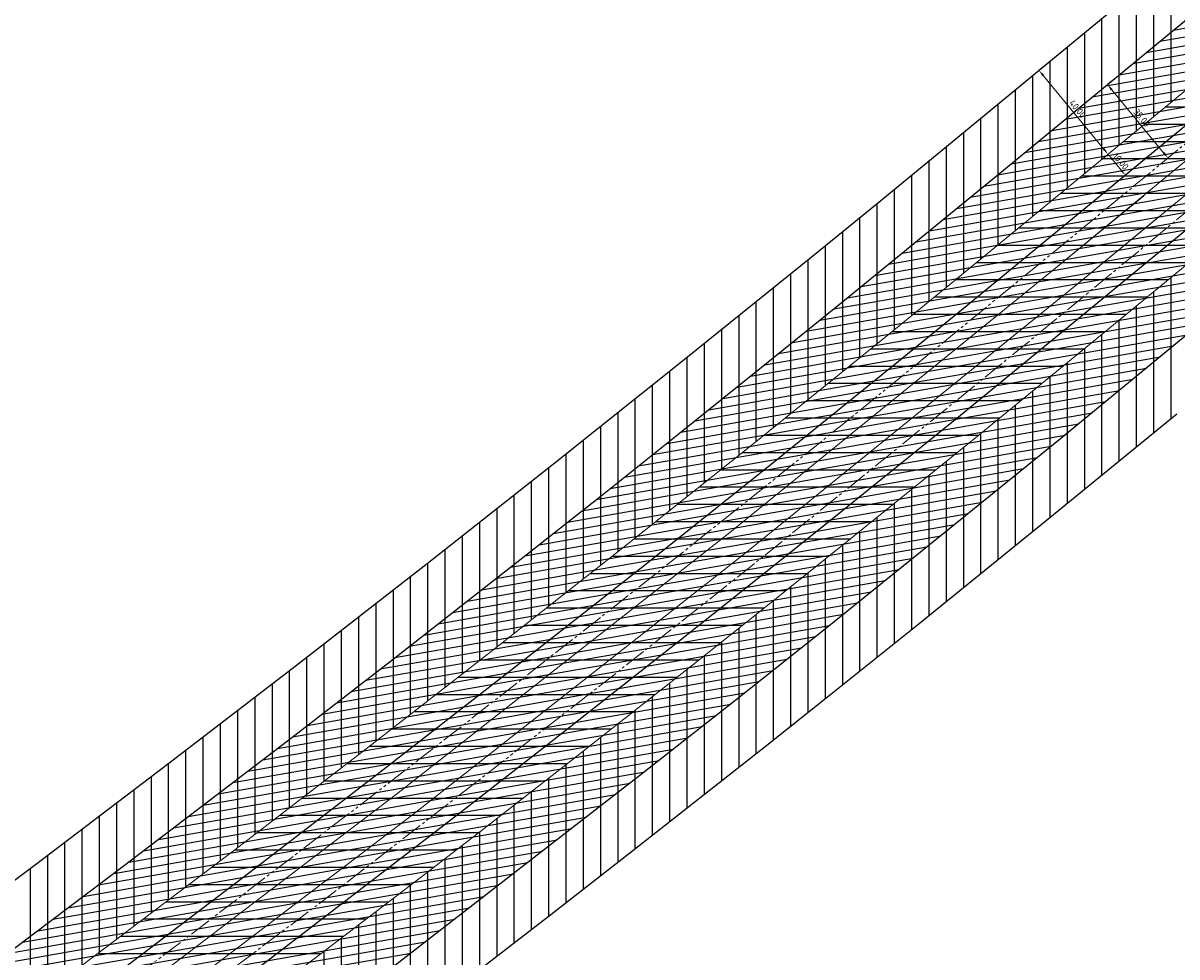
# Model space of a CAD drawing. Header units: metres. Extents: x 102231 to 105657, y 426672 to 428792.
# Tile 5 of 8: x 104277 to 104701, y 427716 to 428059. Entities that reach past the tile are written whole.
import ezdxf

# ---------------------------------------------------------------- set-up
doc = ezdxf.new("R2010")
doc.units = ezdxf.units.M
doc.linetypes.add('scheidingslijn', pattern=[13, 8, -1, 1, -1, 1, -1])
doc.layers.get('DefPoints').update_dxf_attribs({"color": 211, "lineweight": 18})
for name, color, linetype in [('Beperkingszone 10m1', 10, 'Continuous'), ('Beperkingszone 40m1', 6, 'Continuous'), ('LFG Zone 35m1 (vanaf hart tunnel)', 92, 'Continuous')]:
    doc.layers.add(name, color=color, linetype=linetype)
for name, color, linetype, lineweight in [('Level 1', 7, 'Continuous', 0), ('N-XX-AL-M', 7, 'Continuous', 18), ('tunneldeel', 253, 'Continuous', 0)]:
    doc.layers.add(name, color=color, linetype=linetype, lineweight=lineweight)
doc.styles.add('NLCS-ISO-M1000-T25', font='NLCS-ISO.ttf', dxfattribs={"height": 2.5})
doc.dimstyles.new('NLCS-M1000-T25-PIJL_L2_H1', dxfattribs={"dimtxt": 2.5, "dimasz": 2.5, "dimexe": 2, "dimexo": 2, "dimgap": 0.7, "dimtad": 1, "dimzin": 0, "dimdsep": 46, "dimtxsty": 'NLCS-ISO-M1000-T25', "dimcen": 2.5, "dimdle": 2, "dimclrd": 256, "dimclre": 256, "dimclrt": 7, "dimadec": 1, "dimazin": 0, "dimtfac": 1, "dimtdec": 3, "dimtofl": 0, "dimtmove": 0, "dimatfit": 3, "dimfxl": 2, "dimfxlon": 1, "dimtfillclr": 256, "dimtolj": 1, "dimtzin": 0, "dimlwd": -1, "dimlwe": -1, "dimarcsym": 0})
pattern_1 = [(9.9323, (105355.0572, 428622.3193), (-0.547638, 3.127414), [])]

# ---------------------------------------------------------------- blocks, each defined once
blk = doc.blocks.new('*D17')
at = {"layer": 'DefPoints', "color": 0, "transparency": 16777216}
for p in [(104675.67, 428010.66), (104682.03, 428002.94), (104682.03, 428002.94)]:
    blk.add_point(p, dxfattribs=at)
at = {"layer": 'N-XX-AL-M', "transparency": 16777216}
for p, q in [((104675.67, 428010.66), (104674.12, 428009.39)), ((104677.26, 428008.73), (104680.44, 428004.87)), ((104682.03, 428002.94), (104680.48, 428001.67))]:
    blk.add_line(p, q, dxfattribs=at)
for points in [[(104677.58, 428009), (104676.94, 428008.47), (104675.67, 428010.66)], [(104680.76, 428005.14), (104680.12, 428004.61), (104682.03, 428002.94)]]:
    blk.add_solid(points, dxfattribs=at)
at = {"layer": 'N-XX-AL-M', "color": 7, "transparency": 16777216, "insert": (104680.35, 428008.04), "char_height": 2.5, "attachment_point": 5, "rotation": 309.4982, "style": 'NLCS-ISO-M1000-T25'}
blk.add_mtext('\\A1;10.00', dxfattribs=at)
blk = doc.blocks.new('*D18')
at = {"layer": 'DefPoints', "color": 0, "transparency": 16777216}
for p in [(104650.23, 428041.53), (104650.23, 428041.53), (104675.67, 428010.66)]:
    blk.add_point(p, dxfattribs=at)
at = {"layer": 'N-XX-AL-M', "transparency": 16777216}
for p, q in [((104650.23, 428041.53), (104651.77, 428042.8)), ((104674.08, 428012.59), (104651.82, 428039.6)), ((104675.67, 428010.66), (104677.21, 428011.93))]:
    blk.add_line(p, q, dxfattribs=at)
for points in [[(104652.14, 428039.87), (104651.5, 428039.34), (104650.23, 428041.53)], [(104674.4, 428012.86), (104673.76, 428012.33), (104675.67, 428010.66)]]:
    blk.add_solid(points, dxfattribs=at)
at = {"layer": 'N-XX-AL-M', "color": 7, "transparency": 16777216, "insert": (104664.45, 428027.34), "char_height": 2.5, "attachment_point": 5, "rotation": 309.4891, "style": 'NLCS-ISO-M1000-T25'}
blk.add_mtext('\\A1;40.00', dxfattribs=at)
blk = doc.blocks.new('*D23')
at = {"layer": 'DefPoints', "color": 0, "transparency": 16777216}
for p in [(104675.4, 428036.32), (104675.4, 428036.32), (104697.66, 428009.3)]:
    blk.add_point(p, dxfattribs=at)
at = {"layer": 'N-XX-AL-M', "transparency": 16777216}
for p, q in [((104675.4, 428036.32), (104676.94, 428037.59)), ((104696.07, 428011.23), (104676.99, 428034.39)), ((104697.66, 428009.3), (104699.2, 428010.58))]:
    blk.add_line(p, q, dxfattribs=at)
for points in [[(104677.31, 428034.65), (104676.67, 428034.12), (104675.4, 428036.32)], [(104696.39, 428011.5), (104695.75, 428010.97), (104697.66, 428009.3)]]:
    blk.add_solid(points, dxfattribs=at)
at = {"layer": 'N-XX-AL-M', "color": 7, "transparency": 16777216, "insert": (104688.03, 428024.05), "char_height": 2.5, "attachment_point": 5, "rotation": 309.4875, "style": 'NLCS-ISO-M1000-T25'}
blk.add_mtext('\\A1;35.00', dxfattribs=at)

msp = doc.modelspace()

# ---------------------------------------------------------------- hatches: boundary and pattern name
at = {"layer": 'Beperkingszone 10m1'}
h = msp.add_hatch(dxfattribs=at)
h.set_pattern_fill('ANSI31', color=1, scale=2, angle=135)
h.paths.add_polyline_path([(105368.41, 428517.119), (105362.856, 428525.5), (104669.213, 427953.951), (104633.093, 427924.375), (104621.411, 427914.81), (104574.311, 427876.722), (104562.882, 427867.574), (104566.859, 427857.949), (104580.579, 427868.93), (104627.723, 427907.053), (104675.56, 427946.224)])
h.paths.add_polyline_path([(105362.856, 428525.5), (105357.278, 428533.917), (105196.008, 428401.056), (105195.833, 428401.268), (105197.373, 428402.544), (105191.635, 428409.477), (105190.095, 428408.202), (105189.926, 428408.406), (105351.966, 428541.932), (105346.372, 428550.374), (104650.103, 427976.638), (104622.443, 427953.929), (104598.641, 427934.521), (104551.091, 427896.108), (104555.03, 427886.576), (104656.501, 427968.874), (104739.302, 428037.101), (104739.468, 428036.898), (104737.92, 428035.631), (104743.621, 428028.666), (104745.168, 428029.933), (104745.345, 428029.718), (104662.816, 427961.715), (104626.595, 427932.338), (104558.831, 427877.378), (104562.882, 427867.574), (104574.311, 427876.722), (104621.411, 427914.81), (104669.213, 427953.951)])
h.paths.add_polyline_path([(104749.204, 428032.897), (104749.037, 428033.1), (104750.585, 428034.367), (104744.885, 428041.331), (104743.337, 428040.065), (104743.16, 428040.28), (105186.067, 428405.227), (105186.243, 428405.014), (105184.702, 428403.739), (105190.44, 428396.806), (105191.98, 428398.081), (105192.15, 428397.876)], flags=16)
h.paths.add_polyline_path([(105190.607, 428396.604), (105184.523, 428403.955), (104744.704, 428041.552), (104750.747, 428034.169)], flags=0)
h.paths.add_polyline_path([(105346.372, 428550.374), (105340.818, 428558.755), (104643.751, 427984.361), (104616.111, 427961.669), (104592.339, 427942.286), (104547.108, 427905.746), (104551.091, 427896.109), (104551.218, 427896.211), (104598.641, 427934.521), (104622.443, 427953.929), (104650.103, 427976.638)])
h = msp.add_hatch(dxfattribs=at)
h.set_pattern_fill('ANSI31', color=1, scale=2, angle=135)
h.paths.add_polyline_path([(105190.607, 428396.604), (105184.523, 428403.955), (104744.704, 428041.552), (104750.747, 428034.169)])
h.paths.add_polyline_path([(104743.801, 428028.446), (104737.758, 428035.829), (104656.501, 427968.874), (104620.564, 427939.727), (104555.03, 427886.576), (104558.831, 427877.378), (104662.816, 427961.715)])
h.paths.add_polyline_path([(105357.278, 428533.917), (105351.966, 428541.932), (105191.469, 428409.678), (105197.552, 428402.328)])
h = msp.add_hatch(dxfattribs=at)
h.set_pattern_fill('ANSI31', color=1, scale=2, angle=135)
h.paths.add_polyline_path([(104018.745, 427497.15), (104067.781, 427531.631), (104117.08, 427566.743), (104166.187, 427602.167), (104215.097, 427637.904), (104263.315, 427673.581), (104311.659, 427709.806), (104360.361, 427746.762), (104408.083, 427783.433), (104456.26, 427820.922), (104503.588, 427858.212), (104551.091, 427896.109), (104547.108, 427905.746), (104544.958, 427904.009), (104497.375, 427866.048), (104450.095, 427828.796), (104401.966, 427791.344), (104354.292, 427754.71), (104305.638, 427717.79), (104257.343, 427681.602), (104209.173, 427645.961), (104160.312, 427610.259), (104111.254, 427574.871), (104062.004, 427539.794), (104013.017, 427505.347), (103963.917, 427471.259), (103949.928, 427461.671), (103951.905, 427450.904), (103969.595, 427463.027)])
h.paths.add_polyline_path([(104149.738, 427577.841), (104195.642, 427611.572), (104192.255, 427615.989), (104194.956, 427617.965), (104198.32, 427613.539), (104286.862, 427678.601), (104287.018, 427678.392), (104285.415, 427677.196), (104290.801, 427669.985), (104292.403, 427671.181), (104292.562, 427670.969), (104204.048, 427606.004), (104208.082, 427600.697), (104205.425, 427598.812), (104201.401, 427604.061), (104146.856, 427564.027), (103999.245, 427459.732), (103955.718, 427430.141), (103957.772, 427418.952), (103959.008, 427419.793), (104009.131, 427454.346), (104041.316, 427476.771), (104066.353, 427494.346), (104115.695, 427529.316), (104165.038, 427564.738), (104196.94, 427587.882), (104221.643, 427605.935), (104270.394, 427641.904), (104318.462, 427677.817), (104366.575, 427714.217), (104415.241, 427751.501), (104439.137, 427769.981), (104470.271, 427794.233), (104518.604, 427832.275), (104542.575, 427851.321), (104562.882, 427867.574), (104558.831, 427877.378), (104542.224, 427863.909), (104420.131, 427767.985), (104296.565, 427673.965), (104296.409, 427674.173), (104298.012, 427675.37), (104292.626, 427682.581), (104291.024, 427681.384), (104290.865, 427681.597), (104414.222, 427775.464), (104536.111, 427871.231), (104555.03, 427886.576), (104551.091, 427896.109), (104503.588, 427858.212), (104456.26, 427820.922), (104408.083, 427783.433), (104360.361, 427746.762), (104311.659, 427709.806), (104263.315, 427673.581), (104215.097, 427637.904), (104166.187, 427602.167), (104117.08, 427566.743), (104067.781, 427531.631), (104018.745, 427497.15), (103969.595, 427463.027), (103951.905, 427450.904), (103953.834, 427440.398), (104010.921, 427479.428)])
h.paths.add_polyline_path([(104146.856, 427564.027), (104201.401, 427604.061), (104195.642, 427611.572), (104149.738, 427577.841), (104010.921, 427479.428), (103953.834, 427440.398), (103955.718, 427430.141), (103999.245, 427459.732)], flags=17)
h.paths.add_polyline_path([(104290.95, 427669.786), (104285.25, 427677.417), (104198.32, 427613.539), (104204.048, 427606.004)], flags=17)
h.paths.add_polyline_path([(104420.131, 427767.985), (104542.224, 427863.909), (104558.831, 427877.378), (104555.03, 427886.576), (104536.111, 427871.231), (104414.222, 427775.464), (104292.456, 427682.808), (104298.157, 427675.176)], flags=17)
h.paths.add_polyline_path([(104324.471, 427669.824), (104372.633, 427706.26), (104421.341, 427743.577), (104445.268, 427762.081), (104476.436, 427786.359), (104524.807, 427824.431), (104548.81, 427843.503), (104566.859, 427857.949), (104562.882, 427867.574), (104542.575, 427851.321), (104518.604, 427832.275), (104470.271, 427794.233), (104439.137, 427769.981), (104415.241, 427751.501), (104366.575, 427714.217), (104318.462, 427677.817), (104270.394, 427641.904), (104221.643, 427605.935), (104196.94, 427587.882), (104165.038, 427564.738), (104115.695, 427529.316), (104066.353, 427494.346), (104041.316, 427476.771), (104009.131, 427454.346), (103959.008, 427419.793), (103957.772, 427418.952), (103959.747, 427408.2), (103964.659, 427411.543), (104014.827, 427446.127), (104047.047, 427468.576), (104072.117, 427486.174), (104121.502, 427521.175), (104170.89, 427556.629), (104202.826, 427579.798), (104227.562, 427597.875), (104276.355, 427633.875)])
at = {"layer": 'Beperkingszone 40m1'}
h = msp.add_hatch(dxfattribs=at)
h.set_pattern_fill('ANSI31', color=6, scale=2, angle=45)
h.paths.add_polyline_path([(104305.638, 427717.79), (104354.292, 427754.71), (104401.966, 427791.344), (104450.095, 427828.796), (104497.375, 427866.048), (104544.958, 427904.009), (104592.339, 427942.286), (104616.111, 427961.669), (104643.751, 427984.361), (105340.818, 428558.755), (105318.601, 428592.279), (104618.341, 428015.254), (104590.781, 427992.627), (104567.132, 427973.344), (104519.916, 427935.201), (104472.524, 427897.392), (104425.434, 427860.29), (104377.497, 427822.987), (104330.016, 427786.501), (104281.555, 427749.728), (104233.454, 427713.685), (104185.478, 427678.187), (104136.812, 427642.628), (104087.951, 427607.382), (104038.897, 427572.445), (103990.107, 427538.137), (103941.204, 427504.185), (103891.187, 427469.906), (103866.818, 427453.368), (103849.685, 427441.821), (103837.006, 427433.276), (103813.247, 427417.443), (103800.731, 427409.269), (103784.457, 427398.843), (103805.966, 427365.118), (103822.456, 427375.683), (103835.274, 427384.053), (103859.275, 427400.048), (103889.227, 427420.234), (103913.725, 427436.86), (103963.917, 427471.259), (103973.373, 427477.824), (104013.017, 427505.347), (104062.004, 427539.794), (104111.254, 427574.871), (104160.312, 427610.259), (104209.173, 427645.961), (104257.343, 427681.602)])
h = msp.add_hatch(dxfattribs=at)
h.set_pattern_fill('ANSI31', color=6, scale=2, angle=45)
h.paths.add_polyline_path([(105390.626, 428483.595), (105368.41, 428517.119), (104675.56, 427946.224), (104627.723, 427907.053), (104580.579, 427868.93), (104566.859, 427857.949), (104582.769, 427819.448), (104605.653, 427837.764), (104652.969, 427876.027), (104700.949, 427915.314)])
h = msp.add_hatch(dxfattribs=at)
h.set_pattern_fill('ANSI31', color=6, scale=2, angle=45)
h.paths.add_polyline_path([(104396.863, 427674.434), (104445.739, 427711.879), (104469.794, 427730.482), (104501.096, 427754.865), (104549.618, 427793.056), (104573.749, 427812.229), (104582.769, 427819.448), (104566.859, 427857.949), (104548.81, 427843.503), (104524.807, 427824.431), (104476.436, 427786.359), (104445.268, 427762.081), (104421.341, 427743.577), (104372.633, 427706.26), (104324.471, 427669.824), (104276.355, 427633.875), (104227.562, 427597.875), (104202.826, 427579.798), (104170.89, 427556.629), (104121.502, 427521.175), (104072.117, 427486.174), (104047.047, 427468.576), (104014.827, 427446.127), (103964.659, 427411.543), (103959.747, 427408.2), (103832.879, 427322.919), (103854.828, 427289.479), (103967.645, 427365.191), (103987.263, 427378.541), (104037.612, 427413.251), (104069.971, 427435.797), (104095.172, 427453.487), (104144.73, 427488.61), (104194.298, 427524.193), (104226.371, 427547.462), (104251.237, 427565.633), (104300.2, 427601.759), (104348.509, 427637.852)])
at = {"layer": 'LFG Zone 35m1 (vanaf hart tunnel)'}
h = msp.add_hatch(dxfattribs=at)
h.set_pattern_fill('ANSI31', color=256, angle=105)
h.set_pattern_definition(pattern_1)
h.paths.add_polyline_path([(103052.556, 427098.701), (103059.53, 427064.39), (103066.216, 427065.936), (103179.507, 427089.845), (103236.449, 427103.416), (103303.984, 427121.831), (103359.593, 427139.121), (103419.436, 427159.458), (103483.552, 427183.616), (103534.071, 427204.65), (103576.218, 427223.413), (103605.885, 427237.284), (103632.779, 427250.431), (103660.761, 427264.435), (103709.313, 427290.401), (103746.448, 427311.474), (103755.563, 427316.772), (103776.772, 427329.695), (103814.413, 427352.796), (103843.513, 427371.823), (103878.874, 427395.33), (103899.402, 427408.976), (103942.726, 427438.459), (104004.208, 427480.883), (104081.76, 427535.371), (104109.175, 427554.949), (104155.672, 427588.399), (104203.199, 427623.004), (104251.78, 427658.799), (104287.781, 427685.624), (104335.474, 427721.504), (104395.514, 427767.417), (104433.325, 427796.679), (104482.244, 427834.97), (104511.725, 427858.282), (104540.037, 427880.827), (104578.412, 427911.652), (104602.932, 427931.576), (104658.061, 427976.677), (104685.764, 427999.503), (104770.321, 428069.176), (105359.887, 428554.968), (105393.927, 428583.087), (105371.685, 428610.111), (105337.613, 428581.966), (104748.064, 428096.188), (104663.507, 428026.515), (104635.852, 428003.728), (104580.815, 427958.702), (104556.417, 427938.877), (104518.176, 427908.16), (104489.969, 427885.699), (104460.603, 427862.478), (104411.828, 427824.299), (104374.173, 427795.158), (104314.323, 427749.39), (104266.804, 427713.641), (104230.943, 427686.921), (104182.517, 427651.24), (104135.151, 427616.752), (104088.785, 427583.396), (104061.529, 427563.932), (103984.208, 427509.606), (103922.941, 427467.331), (103879.868, 427438.018), (103859.498, 427424.477), (103824.248, 427401.044), (103795.679, 427382.364), (103758.512, 427359.555), (103737.661, 427346.849), (103729.016, 427341.825), (103692.42, 427321.058), (103644.673, 427295.522), (103617.261, 427281.803), (103590.786, 427268.861), (103561.687, 427255.256), (103520.225, 427236.798), (103470.651, 427216.157), (103407.632, 427192.412), (103348.764, 427172.407), (103294.181, 427155.436), (103227.786, 427137.332), (103171.835, 427123.997), (103058.66, 427100.112)])
h.paths.add_polyline_path([(103060.657, 427058.843), (103067.631, 427024.533), (103081.55, 427027.742), (103126.72, 427036.972), (103184.515, 427047.642), (103246.926, 427059.92), (103312.174, 427074.758), (103367.278, 427089.442), (103431.784, 427109.104), (103482.891, 427126.748), (103520.731, 427140.884), (103577.255, 427163.886), (103617.154, 427181.527), (103649.36, 427196.663), (103691.883, 427217.984), (103719.286, 427232.344), (103758.54, 427254.147), (103795.156, 427275.765), (103831.312, 427298.357), (103866.109, 427320.947), (103904.298, 427346.506), (103940.988, 427371.309), (104007.817, 427417.167), (104015.765, 427422.621), (104111.828, 427489.92), (104196.108, 427550.245), (104287.219, 427617.145), (104408.402, 427708.506), (104503.592, 427782.322), (104538.96, 427810.172), (104572.431, 427836.811), (104616.941, 427872.701), (104658.174, 427906.135), (104681.868, 427925.554), (104721.25, 427958.002), (104825.994, 428044.304), (105428.658, 428540.888), (105406.416, 428567.912), (104803.738, 428071.316), (104698.994, 427985.014), (104659.647, 427952.595), (104636.059, 427933.263), (104594.934, 427899.917), (104550.548, 427864.127), (104517.236, 427837.614), (104482.041, 427809.901), (104387.142, 427736.31), (104266.326, 427645.226), (104175.564, 427578.582), (104091.601, 427518.484), (103995.822, 427451.384), (103988.014, 427446.026), (103921.285, 427400.237), (103884.763, 427375.547), (103846.846, 427350.17), (103812.508, 427327.878), (103776.983, 427305.68), (103741.143, 427284.521), (103702.663, 427263.148), (103675.915, 427249.131), (103634.07, 427228.15), (103602.632, 427213.375), (103563.579, 427196.108), (103508.008, 427173.494), (103471.054, 427159.689), (103420.967, 427142.397), (103357.666, 427123.102), (103303.785, 427108.744), (103239.666, 427094.163), (103177.96, 427082.023), (103120.039, 427071.33), (103074.114, 427061.946)])
h = msp.add_hatch(dxfattribs=at)
h.set_pattern_fill('ANSI31', color=256, angle=105)
h.set_pattern_definition(pattern_1)
h.paths.add_polyline_path([(103059.53, 427064.39), (103060.657, 427058.843), (103074.114, 427061.946), (103120.039, 427071.33), (103177.96, 427082.023), (103239.666, 427094.163), (103303.785, 427108.744), (103357.666, 427123.102), (103420.967, 427142.397), (103471.054, 427159.689), (103508.008, 427173.494), (103563.579, 427196.108), (103602.632, 427213.375), (103634.07, 427228.15), (103675.915, 427249.131), (103702.663, 427263.148), (103741.143, 427284.521), (103776.983, 427305.68), (103812.508, 427327.878), (103846.846, 427350.17), (103884.763, 427375.547), (103921.285, 427400.237), (103988.014, 427446.026), (103995.822, 427451.384), (104091.601, 427518.484), (104175.564, 427578.582), (104266.326, 427645.226), (104387.142, 427736.31), (104482.041, 427809.901), (104517.236, 427837.614), (104550.548, 427864.127), (104594.934, 427899.917), (104636.059, 427933.263), (104659.647, 427952.595), (104698.994, 427985.014), (104803.738, 428071.316), (105406.473, 428567.959), (105393.975, 428583.126), (105359.887, 428554.968), (104770.321, 428069.176), (104685.764, 427999.503), (104658.061, 427976.677), (104602.932, 427931.576), (104578.412, 427911.652), (104540.037, 427880.827), (104511.725, 427858.282), (104482.244, 427834.97), (104433.325, 427796.679), (104395.514, 427767.417), (104335.474, 427721.504), (104287.781, 427685.624), (104251.78, 427658.799), (104203.199, 427623.004), (104155.672, 427588.399), (104109.175, 427554.949), (104081.76, 427535.371), (104004.208, 427480.883), (103942.726, 427438.459), (103899.402, 427408.976), (103878.874, 427395.33), (103843.513, 427371.823), (103814.413, 427352.796), (103776.772, 427329.695), (103755.563, 427316.772), (103746.448, 427311.474), (103709.313, 427290.401), (103660.761, 427264.435), (103632.779, 427250.431), (103605.885, 427237.284), (103576.218, 427223.413), (103534.071, 427204.65), (103483.552, 427183.616), (103419.436, 427159.458), (103359.593, 427139.121), (103303.984, 427121.831), (103236.449, 427103.416), (103179.507, 427089.845), (103066.216, 427065.936)])

# ---------------------------------------------------------------- linework, layer by layer
at = {"layer": 'Beperkingszone 10m1', "color": 1, "flags": 128}
for points in [[(105443.616, 428631.818), (105436.687, 428625.818), (105413.281, 428605.852), (105387.003, 428583.855), (104650.103, 427976.638), (104622.443, 427953.929), (104598.641, 427934.521), (104551.218, 427896.211), (104503.588, 427858.212), (104456.26, 427820.922), (104408.083, 427783.433), (104360.361, 427746.762), (104311.659, 427709.806), (104263.315, 427673.581), (104215.097, 427637.904), (104166.187, 427602.167), (104117.08, 427566.743), (104067.781, 427531.631), (104018.745, 427497.15), (103969.595, 427463.027), (103919.359, 427428.598), (103894.829, 427411.95), (103864.842, 427391.741), (103840.913, 427375.794)], [(103855.358, 427349.75), (103884.35, 427369.152), (103909.614, 427386.179), (103959.008, 427419.793), (104009.131, 427454.346), (104041.316, 427476.771), (104066.353, 427494.346), (104115.695, 427529.316), (104165.038, 427564.738), (104196.94, 427587.882), (104221.643, 427605.935), (104270.394, 427641.904), (104318.462, 427677.817), (104366.575, 427714.217), (104415.241, 427751.501), (104439.137, 427769.981), (104470.271, 427794.233), (104518.604, 427832.275), (104542.575, 427851.321), (104574.311, 427876.722), (104621.411, 427914.81), (104669.213, 427953.951), (105443.616, 428592.045)]]:
    msp.add_lwpolyline(points, dxfattribs=at)
at = {"layer": 'Beperkingszone 10m1', "color": 1, "linetype": 'Continuous', "lineweight": 0, "flags": 128}
for points in [[(103872.039, 427408.65), (103889.227, 427420.234), (103913.725, 427436.86), (103963.917, 427471.259), (104013.017, 427505.347), (104062.004, 427539.794), (104111.254, 427574.871), (104160.312, 427610.259), (104209.173, 427645.961), (104257.343, 427681.602), (104305.638, 427717.79), (104354.292, 427754.71), (104401.966, 427791.344), (104450.095, 427828.796), (104497.375, 427866.048), (104544.958, 427904.009), (104592.339, 427942.286), (104616.111, 427961.669), (104643.751, 427984.361), (105380.614, 428591.548), (105384.373, 428594.695)], [(103877.628, 427400.358), (103894.829, 427411.95), (103919.359, 427428.598), (103969.595, 427463.027), (104018.745, 427497.15), (104067.781, 427531.631), (104117.08, 427566.743), (104166.187, 427602.167), (104215.097, 427637.904), (104263.315, 427673.581), (104311.659, 427709.806), (104360.361, 427746.762), (104408.083, 427783.433), (104456.26, 427820.922), (104503.588, 427858.212), (104551.218, 427896.211), (104598.641, 427934.521), (104622.443, 427953.929), (104650.103, 427976.638), (105387.003, 428583.855), (105390.792, 428587.027)], [(104669.213, 427953.951), (105409.582, 428564.002)], [(104675.572, 427946.233), (105415.942, 428556.284)], [(104620.564, 427939.727), (104656.501, 427968.874), (104739.302, 428037.101)], [(104626.595, 427932.338), (104662.816, 427961.715), (104745.345, 428029.718)], [(104650.103, 427976.638), (104682.782, 428003.566)], [(104290.865, 427681.597), (104414.222, 427775.464), (104536.111, 427871.231), (104656.501, 427968.874), (104688.744, 427995.442)], [(104296.565, 427673.965), (104420.131, 427767.985), (104542.224, 427863.909), (104662.816, 427961.715), (104694.398, 427987.738)], [(104669.213, 427953.951), (104700.36, 427979.615)], [(104614.356, 427947.335), (104622.443, 427953.929), (104650.103, 427976.638)], [(103895.175, 427376.448), (103909.614, 427386.179), (103959.008, 427419.793), (104009.131, 427454.346), (104041.316, 427476.771), (104066.353, 427494.346), (104115.695, 427529.316), (104165.038, 427564.738), (104196.94, 427587.882), (104221.643, 427605.935), (104270.394, 427641.904), (104318.462, 427677.817), (104366.575, 427714.217), (104415.241, 427751.501), (104439.137, 427769.981), (104470.271, 427794.233), (104518.604, 427832.275), (104542.575, 427851.321), (104574.311, 427876.722), (104621.411, 427914.81), (104669.213, 427953.951)], [(104633.093, 427924.375), (104669.213, 427953.951)], [(103900.764, 427368.155), (103915.221, 427377.899), (103964.659, 427411.543), (104014.827, 427446.127), (104047.047, 427468.576), (104072.117, 427486.174), (104121.502, 427521.175), (104170.89, 427556.629), (104202.826, 427579.798), (104227.562, 427597.875), (104276.355, 427633.875), (104324.471, 427669.824), (104372.633, 427706.26), (104421.341, 427743.577), (104445.268, 427762.081), (104476.436, 427786.359), (104524.807, 427824.431), (104548.81, 427843.503), (104580.579, 427868.93), (104627.723, 427907.053), (104675.548, 427946.214)]]:
    msp.add_lwpolyline(points, dxfattribs=at)
at = {"layer": 'Beperkingszone 40m1', "color": 6, "flags": 128}
for points in [[(103849.685, 427441.821), (103866.818, 427453.368), (103891.187, 427469.906), (103941.204, 427504.185), (103990.107, 427538.137), (104038.897, 427572.445), (104087.951, 427607.382), (104136.812, 427642.628), (104185.478, 427678.187), (104233.454, 427713.685), (104281.555, 427749.728), (104330.016, 427786.501), (104377.497, 427822.987), (104425.434, 427860.29), (104472.524, 427897.392), (104519.916, 427935.201), (104567.132, 427973.344), (104590.781, 427992.627), (104618.341, 428015.254), (105355.057, 428622.319), (105358.698, 428625.367)], [(103923.119, 427334.986), (103937.651, 427344.78), (103987.263, 427378.541), (104037.612, 427413.251), (104069.971, 427435.797), (104095.172, 427453.487), (104144.73, 427488.61), (104194.298, 427524.193), (104226.371, 427547.462), (104251.237, 427565.633), (104300.2, 427601.759), (104348.509, 427637.852), (104396.863, 427674.434), (104445.739, 427711.879), (104469.794, 427730.482), (104501.096, 427754.865), (104549.618, 427793.056), (104573.749, 427812.229), (104605.653, 427837.764), (104652.969, 427876.027), (104700.89, 427915.265)]]:
    msp.add_lwpolyline(points, dxfattribs=at)
at = {"layer": 'Level 1', "color": 7, "linetype": 'scheidingslijn', "lineweight": 13, "flags": 128}
for points in [[(103059.53, 427064.39), (103066.216, 427065.936), (103179.507, 427089.845), (103236.449, 427103.416), (103303.984, 427121.831), (103359.593, 427139.121), (103419.436, 427159.458), (103483.552, 427183.616), (103534.071, 427204.65), (103576.218, 427223.413), (103605.885, 427237.284), (103632.779, 427250.431), (103660.761, 427264.435), (103709.313, 427290.401), (103746.448, 427311.474), (103755.563, 427316.772), (103776.772, 427329.695), (103814.413, 427352.796), (103843.513, 427371.823), (103878.874, 427395.33), (103899.402, 427408.976), (103942.726, 427438.459), (104004.208, 427480.883), (104081.76, 427535.371), (104109.175, 427554.949), (104155.672, 427588.399), (104203.199, 427623.004), (104251.78, 427658.799), (104287.781, 427685.624), (104335.474, 427721.504), (104395.514, 427767.417), (104433.325, 427796.679), (104482.244, 427834.97), (104511.725, 427858.282), (104540.037, 427880.827), (104578.412, 427911.652), (104602.932, 427931.576), (104658.061, 427976.677), (104685.764, 427999.503), (104770.321, 428069.176), (105359.887, 428554.968), (105393.975, 428583.126)], [(103060.657, 427058.843), (103074.114, 427061.946), (103120.039, 427071.33), (103177.96, 427082.023), (103239.666, 427094.163), (103303.785, 427108.744), (103357.666, 427123.102), (103420.967, 427142.397), (103471.054, 427159.689), (103508.008, 427173.494), (103563.579, 427196.108), (103602.632, 427213.375), (103634.07, 427228.15), (103675.915, 427249.131), (103702.663, 427263.148), (103741.143, 427284.521), (103776.983, 427305.68), (103812.508, 427327.878), (103846.846, 427350.17), (103884.763, 427375.547), (103921.285, 427400.237), (103988.014, 427446.026), (103995.822, 427451.384), (104091.601, 427518.484), (104175.564, 427578.582), (104266.326, 427645.226), (104387.142, 427736.31), (104482.041, 427809.901), (104517.236, 427837.614), (104550.548, 427864.127), (104594.934, 427899.917), (104636.059, 427933.263), (104659.647, 427952.595), (104698.994, 427985.014), (104803.738, 428071.316), (105406.401, 428567.9)]]:
    msp.add_lwpolyline(points, dxfattribs=at)
at = {"layer": 'LFG Zone 35m1 (vanaf hart tunnel)', "flags": 128}
for points in [[(103859.498, 427424.477), (103879.868, 427438.018), (103922.941, 427467.331), (103984.208, 427509.606), (104061.529, 427563.932), (104088.785, 427583.396), (104135.151, 427616.752), (104182.517, 427651.24), (104230.943, 427686.921), (104266.804, 427713.641), (104314.323, 427749.39), (104374.173, 427795.158), (104411.828, 427824.299), (104460.603, 427862.478), (104489.969, 427885.699), (104518.176, 427908.16), (104556.417, 427938.877), (104580.815, 427958.702), (104635.852, 428003.728), (104663.507, 428026.515), (104748.064, 428096.188), (105337.613, 428581.966), (105371.685, 428610.111)], [(105428.658, 428540.888), (104825.994, 428044.304), (104721.25, 427958.002), (104681.868, 427925.554), (104658.174, 427906.135), (104616.941, 427872.701), (104572.431, 427836.811), (104538.96, 427810.172), (104503.592, 427782.322), (104408.402, 427708.506), (104287.219, 427617.145), (104196.108, 427550.245), (104111.828, 427489.92), (104015.765, 427422.621), (104007.817, 427417.167), (103940.988, 427371.309), (103904.298, 427346.506), (103866.109, 427320.947), (103831.312, 427298.357)]]:
    msp.add_lwpolyline(points, dxfattribs=at)
at = {"layer": 'tunneldeel'}
msp.add_lwpolyline([(104745.168, 428029.933), (104745.345, 428029.718), (104662.816, 427961.715), (104542.224, 427863.909), (104420.131, 427767.985), (104296.565, 427673.965), (104296.409, 427674.173), (104298.012, 427675.37), (104292.626, 427682.581), (104291.024, 427681.384), (104290.865, 427681.597), (104414.222, 427775.464), (104536.111, 427871.231), (104656.501, 427968.874), (104739.302, 428037.101), (104739.468, 428036.898), (104737.92, 428035.631), (104743.621, 428028.666)], close=True, dxfattribs=at)

# ---------------------------------------------------------------- dimensions: what is measured, and where the dimension line sits
at = {"layer": 'N-XX-AL-M'}
for p1, p2, picture, middle in [((104675.667, 428010.661), (104650.23, 428041.531), '*D18', (104664.453, 428027.336)), ((104697.657, 428009.303), (104675.401, 428036.315), '*D23', (104688.034, 428024.049)), ((104675.667, 428010.661), (104682.028, 428002.944), '*D17', (104680.352, 428008.043))]:
    dim = msp.add_aligned_dim(p1=p1, p2=p2, distance=0, dimstyle='NLCS-M1000-T25-PIJL_L2_H1', dxfattribs=at)
    dim.commit()
    dim.dimension.update_dxf_attribs({"geometry": picture, "text_midpoint": middle})

doc.saveas('drawing.dxf')
